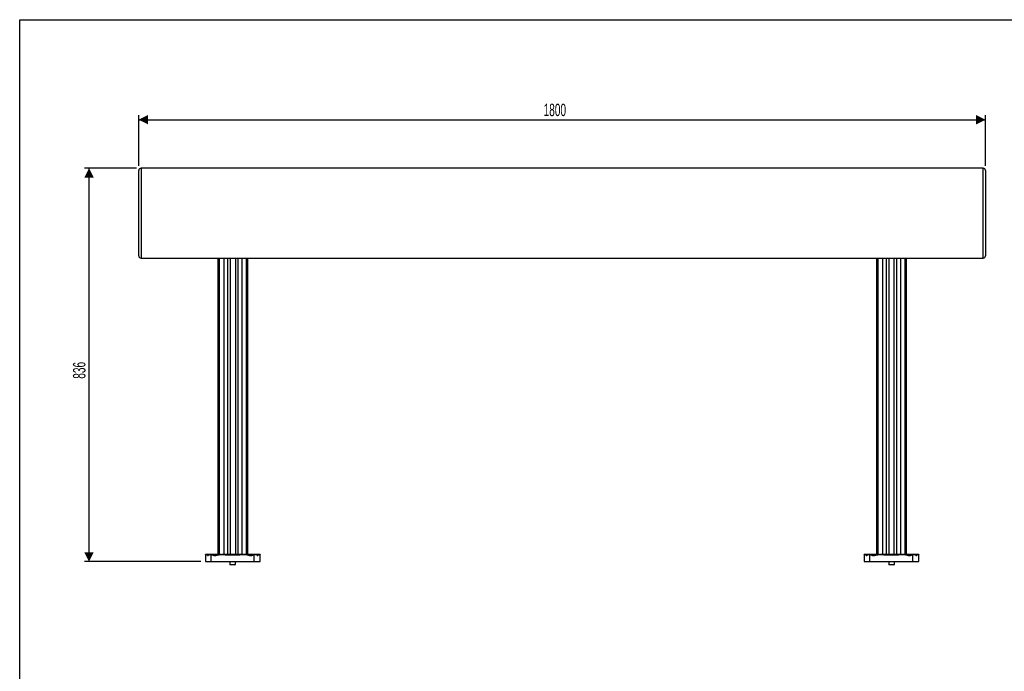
# Model space of a CAD drawing. Header units: millimetres. Extents: x 10 to 410, y 10 to 287.
# Tile 2 of 3: x 10 to 219, y 149 to 287. Entities that reach past the tile are written whole.
import ezdxf

# ---------------------------------------------------------------- set-up
doc = ezdxf.new("R2010")
doc.units = ezdxf.units.MM
doc.layers.add('FORMAT', color=7, linetype='Continuous')
doc.styles.add('SLDTEXTSTYLE0', font='TXT', dxfattribs={"width": 0.605})
doc.dimstyles.new('SLDDIMSTYLE0', dxfattribs={"dimtxt": 2.568319, "dimasz": 2, "dimexe": 0, "dimexo": 0.0625, "dimgap": 0.64208, "dimtad": 1, "dimdec": 0, "dimlfac": 10, "dimrnd": 1e-09, "dimzin": 12, "dimdsep": 46, "dimtxsty": 'SLDTEXTSTYLE0', "dimsah": 1, "dimcen": 0.09, "dimadec": 0, "dimazin": 3, "dimtfac": 1, "dimtofl": 0, "dimtmove": 0, "dimatfit": 3, "dimfxl": 0, "dimfrac": 2, "dimtolj": 1, "dimtzin": 12, "dimarcsym": 0})
doc.dimstyles.new('SLDDIMSTYLE1', dxfattribs={"dimtxt": 2.568319, "dimasz": 2, "dimexe": 0, "dimexo": 0.0625, "dimgap": 0.64208, "dimtad": 1, "dimlfac": 10, "dimrnd": 1e-09, "dimzin": 12, "dimdsep": 46, "dimtxsty": 'SLDTEXTSTYLE0', "dimsah": 1, "dimcen": 0.09, "dimadec": 0, "dimazin": 3, "dimtfac": 1, "dimtofl": 0, "dimtmove": 0, "dimatfit": 3, "dimfxl": 0, "dimfrac": 2, "dimtolj": 1, "dimtzin": 12, "dimarcsym": 0})

# ---------------------------------------------------------------- blocks, each defined once
blk = doc.blocks.new('_D')
at = {"layer": 'FORMAT'}
for p, q in [((34.8, 255.44), (23.75, 255.44)), ((24.74, 171.82), (24.74, 255.44)), ((48.5, 171.82), (23.75, 171.82))]:
    blk.add_line(p, q, dxfattribs=at)
for points in [[(24.74, 255.44), (23.74, 253.44), (25.74, 253.44)], [(24.74, 171.82), (25.74, 173.82), (23.74, 173.82)]]:
    blk.add_solid(points, dxfattribs=at)
at = {"layer": 'FORMAT', "insert": (21.33, 210.69), "char_height": 2.646, "attachment_point": 1, "rotation": 90, "style": 'SLDTEXTSTYLE0'}
blk.add_mtext('836', dxfattribs=at)
blk = doc.blocks.new('_D_1')
at = {"layer": 'FORMAT'}
for p, q in [((35.29, 255.94), (35.29, 266.73)), ((215.29, 255.94), (215.29, 266.73)), ((35.29, 265.74), (215.29, 265.74))]:
    blk.add_line(p, q, dxfattribs=at)
for points in [[(35.29, 265.74), (37.29, 264.74), (37.29, 266.74)], [(215.29, 265.74), (213.29, 266.74), (213.29, 264.74)]]:
    blk.add_solid(points, dxfattribs=at)
at = {"layer": 'FORMAT', "insert": (121.37, 269.15), "char_height": 2.646, "attachment_point": 1, "style": 'SLDTEXTSTYLE0'}
blk.add_mtext('1800', dxfattribs=at)

msp = doc.modelspace()

# ---------------------------------------------------------------- linework, layer by layer
at = {"color": 7, "linetype": 'Continuous', "lineweight": 25}
for p, q in [((214.791, 255.4445), (35.791, 255.4445)), ((214.791, 255.4425), (214.791, 255.4434)), ((35.791, 236.3101), (214.791, 236.3101)), ((52.091, 236.3101), (52.091, 173.4212)), ((54.741, 236.3101), (54.741, 173.3112)), ((55.841, 236.3101), (55.841, 173.3112)), ((58.491, 173.4212), (58.491, 236.3101)), ((192.091, 236.3101), (192.091, 173.4212)), ((194.741, 236.3101), (194.741, 173.3112)), ((195.841, 236.3101), (195.841, 173.3112)), ((198.491, 173.4212), (198.491, 236.3101)), ((49.7121, 173.3112), (49.491, 173.3112)), ((49.491, 173.263), (49.491, 171.8212)), ((49.491, 171.8212), (50.7222, 171.8212)), ((49.4913, 173.263), (49.4931, 173.3019)), ((49.8508, 173.3112), (49.7358, 173.3112)), ((49.791, 173.4212), (49.791, 173.3112)), ((49.791, 173.4212), (52.291, 173.4212)), ((49.9754, 173.1782), (49.9152, 173.1782)), ((50.6122, 173.3112), (50.516, 173.3112)), ((50.7222, 171.8212), (50.7222, 173.2951)), ((50.7222, 171.8212), (59.8598, 171.8212)), ((52.786, 173.3112), (51.4739, 173.3112)), ((52.291, 173.3112), (52.291, 173.4212)), ((57.602, 173.3112), (52.9728, 173.3112)), ((54.666, 171.8212), (54.666, 171.2034)), ((55.866, 171.2034), (55.866, 171.8212)), ((59.1122, 173.3112), (57.7404, 173.3112)), ((58.291, 173.4212), (58.291, 173.3112)), ((58.291, 173.4212), (60.791, 173.4212)), ((59.8598, 171.8212), (59.8598, 173.2951)), ((59.8598, 171.8212), (61.091, 171.8212)), ((60.0607, 173.3112), (59.9739, 173.3112)), ((60.6668, 173.1782), (60.6066, 173.1782)), ((60.8453, 173.3112), (60.7316, 173.3112)), ((60.791, 173.3112), (60.791, 173.4212)), ((61.091, 173.3112), (60.8685, 173.3112)), ((61.091, 171.8212), (61.091, 173.2623)), ((189.7121, 173.3112), (189.491, 173.3112)), ((189.491, 173.263), (189.491, 171.8212)), ((189.491, 171.8212), (190.7222, 171.8212)), ((189.4913, 173.263), (189.4931, 173.3019)), ((189.8508, 173.3112), (189.7358, 173.3112)), ((189.791, 173.4212), (189.791, 173.3112)), ((189.791, 173.4212), (192.291, 173.4212)), ((189.9754, 173.1782), (189.9152, 173.1782)), ((190.6122, 173.3112), (190.516, 173.3112)), ((190.7222, 171.8212), (190.7222, 173.2951)), ((190.7222, 171.8212), (199.8598, 171.8212)), ((192.7773, 173.3112), (191.4739, 173.3112)), ((192.291, 173.3112), (192.291, 173.4212)), ((197.602, 173.3112), (192.9728, 173.3112)), ((194.716, 171.8212), (194.716, 171.2034)), ((195.916, 171.2034), (195.916, 171.8212)), ((199.1122, 173.3112), (197.7404, 173.3112)), ((198.291, 173.4212), (198.291, 173.3112)), ((198.291, 173.4212), (200.791, 173.4212)), ((199.8598, 171.8212), (199.8598, 173.2951)), ((199.8598, 171.8212), (201.091, 171.8212)), ((200.0607, 173.3112), (199.9739, 173.3112)), ((200.6668, 173.1782), (200.6066, 173.1782)), ((200.8453, 173.3112), (200.7316, 173.3112)), ((200.791, 173.3112), (200.791, 173.4212)), ((201.091, 173.3112), (200.8685, 173.3112)), ((201.091, 171.8212), (201.091, 173.2623)), ((54.666, 171.2034), (54.766, 171.1034)), ((54.666, 171.2034), (55.866, 171.2034)), ((55.766, 171.1034), (54.766, 171.1034)), ((55.766, 171.1034), (55.866, 171.2034)), ((194.716, 171.2034), (194.816, 171.1034)), ((194.716, 171.2034), (195.0839, 171.2034)), ((195.1226, 171.1034), (194.816, 171.1034)), ((195.0839, 171.2034), (195.916, 171.2034)), ((195.816, 171.1034), (195.1226, 171.1034)), ((195.816, 171.1034), (195.916, 171.2034))]:
    msp.add_line(p, q, dxfattribs=at)
at = {"color": 8, "linetype": 'Continuous', "lineweight": 25}
for p, q in [((52.4218, 236.3101), (52.4218, 173.3112)), ((53.3678, 236.3101), (53.3678, 173.3112)), ((54.1959, 236.3101), (54.1959, 173.3112)), ((56.3861, 236.3101), (56.3861, 173.3112)), ((57.2142, 236.3101), (57.2142, 173.3112)), ((58.1601, 236.3101), (58.1601, 173.3112)), ((192.4218, 236.3101), (192.4218, 173.3112)), ((193.3678, 236.3101), (193.3678, 173.3112)), ((194.1959, 236.3101), (194.1959, 173.3112)), ((196.3861, 236.3101), (196.3861, 173.3112)), ((197.2142, 236.3101), (197.2142, 173.3112)), ((198.1601, 236.3101), (198.1601, 173.3112)), ((49.611, 173.1782), (49.5416, 173.1782)), ((51.8534, 173.1782), (51.1537, 173.1782)), ((59.4283, 173.1782), (58.7286, 173.1782)), ((61.0404, 173.1782), (60.971, 173.1782)), ((189.611, 173.1782), (189.5416, 173.1782)), ((191.8534, 173.1782), (191.1537, 173.1782)), ((199.4283, 173.1782), (198.7286, 173.1782)), ((201.0404, 173.1782), (200.971, 173.1782))]:
    msp.add_line(p, q, dxfattribs=at)
at = {"color": 7, "linetype": 'Continuous', "lineweight": 25}
for centre, start, end in [((35.791, 254.9445), 90.066407, 179.997441), ((214.791, 254.9444), 0.095036, 90.004124), ((35.791, 236.8102), 179.993521, 269.970308), ((214.791, 236.8101), 270.106842, 0.000008)]:
    msp.add_arc(centre, 0.5, start, end, dxfattribs=at)
at = {"color": 8, "linetype": 'Continuous', "lineweight": 25}
for points, knots in [([(35.791, 255.4403), (35.791, 255.4417), (35.791, 255.4563), (35.791, 255.4052), (35.791, 255.2992), (35.791, 255.1313), (35.791, 254.8888), (35.791, 254.5984), (35.791, 254.2569), (35.791, 253.8845), (35.791, 253.4573), (35.791, 252.9804), (35.791, 252.5258), (35.791, 252.1293), (35.791, 251.7674), (35.791, 251.2642), (35.791, 250.6501), (35.791, 249.9347), (35.791, 249.3415), (35.791, 248.7616), (35.791, 248.1594), (35.791, 247.414), (35.791, 246.6803), (35.791, 246.0137), (35.791, 245.4246), (35.791, 244.8101), (35.791, 244.1837), (35.791, 243.5763), (35.791, 242.8658), (35.791, 242.1896), (35.791, 241.5093), (35.791, 240.9422), (35.791, 240.3504), (35.791, 239.7332), (35.791, 239.1246), (35.791, 238.4903), (35.791, 237.9191), (35.791, 237.4361), (35.791, 237.0945), (35.791, 236.8317), (35.791, 236.6488), (35.791, 236.5055), (35.791, 236.3966), (35.791, 236.3235), (35.791, 236.3155), (35.791, 236.3116)], [0, 0, 0, 0, 0.00127841, 0.01348529, 0.02597511, 0.04665275, 0.06739848, 0.0951442, 0.12293158, 0.15079569, 0.18048744, 0.2156308, 0.24908847, 0.27024319, 0.29140798, 0.31650238, 0.3614123, 0.39807177, 0.43484624, 0.45537321, 0.48691888, 0.5244209, 0.56209943, 0.58804568, 0.61356465, 0.63910932, 0.66683388, 0.69250019, 0.71454902, 0.75421404, 0.77415118, 0.79414539, 0.81905474, 0.84008812, 0.86134682, 0.88426666, 0.90777776, 0.92346512, 0.9394507, 0.94902496, 0.95885281, 0.96829881, 0.97800239, 0.9891773, 1, 1, 1, 1]), ([(214.791, 236.3166), (214.791, 236.3151), (214.791, 236.3094), (214.791, 236.3658), (214.791, 236.4887), (214.791, 236.6749), (214.791, 236.9008), (214.791, 237.2036), (214.791, 237.5547), (214.791, 237.9141), (214.791, 238.3711), (214.791, 238.9476), (214.791, 239.5527), (214.791, 240.1315), (214.791, 240.7468), (214.791, 241.5029), (214.791, 242.3349), (214.791, 243.0449), (214.791, 243.6749), (214.791, 244.2566), (214.791, 244.9165), (214.791, 245.6792), (214.791, 246.3963), (214.791, 247.0407), (214.791, 247.541), (214.791, 248.0052), (214.791, 248.5242), (214.791, 249.014), (214.791, 249.4761), (214.791, 249.852), (214.791, 250.2536), (214.791, 250.6453), (214.791, 251.0297), (214.791, 251.3946), (214.791, 251.8656), (214.791, 252.4296), (214.791, 253.0417), (214.791, 253.5375), (214.791, 253.9198), (214.791, 254.2003), (214.791, 254.5374), (214.791, 254.8529), (214.791, 255.1397), (214.791, 255.2963), (214.791, 255.3941), (214.791, 255.4391), (214.791, 255.4416), (214.791, 255.4425)], [0, 0, 0, 0, 0.00471674, 0.01677344, 0.03270246, 0.04266202, 0.05297851, 0.06699259, 0.08141175, 0.0944559, 0.10763775, 0.13157821, 0.15612662, 0.17226726, 0.19429768, 0.2239622, 0.258026, 0.29225082, 0.31032315, 0.33563887, 0.36460693, 0.39363321, 0.43379904, 0.45950183, 0.48159783, 0.50372312, 0.52587299, 0.55758906, 0.57764547, 0.59772636, 0.61743603, 0.64308636, 0.66329148, 0.68355964, 0.70742773, 0.74855925, 0.78977579, 0.8285111, 0.85177367, 0.87362958, 0.89276795, 0.93258161, 0.95508513, 0.97450955, 0.98428808, 0.99413946, 1, 1, 1, 1])]:
    msp.add_open_spline(points, degree=3, knots=knots, dxfattribs=at)
at = {"color": 7, "linetype": 'Continuous', "lineweight": 25}
for points, knots in [([(35.291, 236.8119), (35.291, 236.8145), (35.291, 236.8202), (35.291, 236.8718), (35.291, 236.9495), (35.291, 237.0475), (35.291, 237.1766), (35.291, 237.3746), (35.291, 237.6509), (35.291, 238.0578), (35.291, 238.5543), (35.291, 239.0775), (35.291, 239.5544), (35.291, 239.9801), (35.291, 240.4036), (35.291, 240.9029), (35.291, 241.4698), (35.291, 242.31), (35.291, 243.3338), (35.291, 244.5454), (35.291, 245.6066), (35.291, 246.5162), (35.291, 247.2878), (35.291, 248.0331), (35.291, 248.7548), (35.291, 249.4515), (35.291, 250.1237), (35.291, 250.768), (35.291, 251.4832), (35.291, 252.2525), (35.291, 253.063), (35.291, 253.8092), (35.291, 254.3261), (35.291, 254.662), (35.291, 254.8105), (35.291, 254.917), (35.291, 254.9351), (35.291, 254.9442)], [0, 0, 0, 0, 0.00787743, 0.0168912, 0.0239182, 0.03111955, 0.03816121, 0.04542296, 0.0592855, 0.07346691, 0.09472213, 0.11657737, 0.13268369, 0.14892236, 0.16547391, 0.18209819, 0.20821955, 0.23447164, 0.28743841, 0.34117184, 0.3950396, 0.43289161, 0.47081785, 0.50896375, 0.54718077, 0.58614109, 0.62516294, 0.66435185, 0.70358908, 0.76156469, 0.81965829, 0.87821221, 0.93699543, 0.95793265, 0.97891903, 0.989391, 1, 1, 1, 1]), ([(215.291, 254.9352), (215.291, 254.9374), (215.291, 254.9479), (215.291, 254.8402), (215.291, 254.665), (215.291, 254.3909), (215.291, 253.9996), (215.291, 253.4342), (215.291, 252.756), (215.291, 251.9564), (215.291, 251.0959), (215.291, 250.1736), (215.291, 249.1807), (215.291, 248.104), (215.291, 246.937), (215.291, 245.6722), (215.291, 244.3323), (215.291, 243.1738), (215.291, 242.2346), (215.291, 241.5136), (215.291, 240.7633), (215.291, 240.0674), (215.291, 239.4431), (215.291, 238.902), (215.291, 238.3318), (215.291, 237.8509), (215.291, 237.4661), (215.291, 237.2328), (215.291, 237.0684), (215.291, 236.9272), (215.291, 236.843), (215.291, 236.809), (215.291, 236.8129), (215.291, 236.8138)], [0, 0, 0, 0, 0.00490389, 0.02310381, 0.04141773, 0.06439358, 0.10625185, 0.1481143, 0.20400883, 0.25993764, 0.31584039, 0.37299798, 0.43019192, 0.48732975, 0.54742954, 0.60752711, 0.66869415, 0.72987781, 0.75987905, 0.78986771, 0.82046828, 0.85103615, 0.87143396, 0.89188353, 0.91221056, 0.93612194, 0.94818862, 0.96020474, 0.96744561, 0.97468766, 0.98902336, 0.99730719, 1, 1, 1, 1]), ([(49.4992, 173.3071), (49.5, 173.3082), (49.5035, 173.3132), (49.5165, 173.2824), (49.5313, 173.2315), (49.5393, 173.19), (49.5416, 173.1782)], [0, 0, 0, 0, 0.11214868, 0.47885052, 0.85200851, 1, 1, 1, 1]), ([(49.5416, 173.1782), (49.5441, 173.1669), (49.5493, 173.1434), (49.5611, 173.1235), (49.5757, 173.1187), (49.5917, 173.1317), (49.6039, 173.155), (49.6095, 173.1734), (49.611, 173.1782)], [0, 0, 0, 0, 0.16828702, 0.35074531, 0.53880827, 0.73305168, 0.93059432, 1, 1, 1, 1]), ([(49.611, 173.1782), (49.621, 173.2059), (49.6412, 173.2621), (49.6892, 173.3065), (49.7507, 173.3167), (49.8251, 173.2846), (49.8827, 173.2284), (49.9106, 173.1852), (49.9152, 173.1782)], [0, 0, 0, 0, 0.16831249, 0.34169506, 0.5263558, 0.73167302, 0.95617325, 1, 1, 1, 1]), ([(49.8508, 173.3077), (49.8598, 173.3071), (49.8817, 173.3056), (49.9277, 173.262), (49.9595, 173.2061), (49.9754, 173.1782)], [0, 0, 0, 0, 0.255581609, 0.627784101, 1, 1, 1, 1]), ([(49.9152, 173.1782), (49.9254, 173.1652), (49.9481, 173.1363), (49.995, 173.1192), (50.0508, 173.1222), (50.0989, 173.1444), (50.1242, 173.1705), (50.1316, 173.1782)], [0, 0, 0, 0, 0.17974755, 0.40049172, 0.6247654, 0.89031703, 1, 1, 1, 1]), ([(49.9754, 173.1782), (49.9783, 173.1727), (49.9876, 173.1553), (50.0093, 173.1339), (50.0347, 173.1207), (50.0524, 173.1228), (50.0577, 173.1235)], [0, 0, 0, 0, 0.14618048, 0.4680777, 0.83995014, 1, 1, 1, 1]), ([(50.1316, 173.1782), (50.1694, 173.2107), (50.2587, 173.2875), (50.4625, 173.3201), (50.6289, 173.3041), (50.7222, 173.2951)], [0, 0, 0, 0, 0.24406144, 0.57647463, 1, 1, 1, 1]), ([(50.6122, 173.3059), (50.6457, 173.3071), (50.7797, 173.312), (51.0486, 173.2907), (51.312, 173.3136), (51.4465, 173.3076), (51.4739, 173.3064)], [0, 0, 0, 0, 0.12427367, 0.49787349, 0.89769586, 1, 1, 1, 1]), ([(50.7222, 173.2951), (50.7949, 173.2839), (50.9417, 173.2613), (51.0826, 173.206), (51.1537, 173.1782)], [0, 0, 0, 0, 0.495442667, 1, 1, 1, 1]), ([(51.1537, 173.1782), (51.1756, 173.1694), (51.2198, 173.1516), (51.3233, 173.1294), (51.465, 173.1173), (51.6108, 173.1247), (51.7244, 173.1421), (51.7949, 173.1578), (51.8372, 173.1725), (51.8534, 173.1782)], [0, 0, 0, 0, 0.09964237, 0.2009794, 0.44747193, 0.69914808, 0.81373585, 0.92895487, 1, 1, 1, 1]), ([(51.8534, 173.1782), (51.9414, 173.2047), (52.1193, 173.2584), (52.5483, 173.3087), (53.015, 173.3159), (53.512, 173.2978), (54.0195, 173.2705), (54.6168, 173.2335), (55.3784, 173.2146), (56.0229, 173.2381), (56.5919, 173.2717), (57.1649, 173.3037), (57.7385, 173.322), (58.2375, 173.2874), (58.5217, 173.2437), (58.6594, 173.2001), (58.7286, 173.1782)], [0, 0, 0, 0, 0.04087171, 0.08256599, 0.19065716, 0.24515944, 0.29857039, 0.41034339, 0.50224765, 0.62484707, 0.68642381, 0.74741659, 0.87276157, 0.93577535, 0.96772433, 1, 1, 1, 1]), ([(58.7286, 173.1782), (58.7448, 173.1726), (58.8222, 173.1458), (58.969, 173.1232), (59.1513, 173.1179), (59.2874, 173.1343), (59.3752, 173.1563), (59.4106, 173.1708), (59.4283, 173.1782)], [0, 0, 0, 0, 0.07121641, 0.34053242, 0.61710867, 0.83873385, 0.91898491, 1, 1, 1, 1]), ([(59.1122, 173.3059), (59.1457, 173.3071), (59.2797, 173.312), (59.5486, 173.2907), (59.812, 173.3136), (59.9465, 173.3076), (59.9739, 173.3064)], [0, 0, 0, 0, 0.12427367, 0.49787349, 0.89769586, 1, 1, 1, 1]), ([(59.4283, 173.1782), (59.4979, 173.2055), (59.6387, 173.2609), (59.7855, 173.2836), (59.8598, 173.2951)], [0, 0, 0, 0, 0.49397287, 1, 1, 1, 1]), ([(59.8598, 173.2951), (59.966, 173.3051), (60.1329, 173.3207), (60.3328, 173.28), (60.4129, 173.2106), (60.4504, 173.1782)], [0, 0, 0, 0, 0.48185924, 0.75730793, 1, 1, 1, 1]), ([(60.4504, 173.1782), (60.4659, 173.1639), (60.5001, 173.1323), (60.5615, 173.1166), (60.6165, 173.1271), (60.6506, 173.1542), (60.6635, 173.1733), (60.6668, 173.1782)], [0, 0, 0, 0, 0.22043732, 0.4872952, 0.75513052, 0.93764018, 1, 1, 1, 1]), ([(60.5244, 173.1235), (60.5283, 173.1227), (60.5466, 173.1194), (60.5738, 173.1341), (60.5961, 173.1578), (60.6048, 173.1748), (60.6066, 173.1782)], [0, 0, 0, 0, 0.11573306, 0.55033743, 0.91042959, 1, 1, 1, 1]), ([(60.6066, 173.1782), (60.6166, 173.1967), (60.6428, 173.2455), (60.6898, 173.2992), (60.7179, 173.3059), (60.7316, 173.3092)], [0, 0, 0, 0, 0.23867126, 0.62819242, 1, 1, 1, 1]), ([(60.6668, 173.1782), (60.6905, 173.2097), (60.7378, 173.2726), (60.8191, 173.3151), (60.8915, 173.3107), (60.9431, 173.2587), (60.9631, 173.2009), (60.971, 173.1782)], [0, 0, 0, 0, 0.21361869, 0.42660001, 0.65365079, 0.86344271, 1, 1, 1, 1]), ([(60.971, 173.1782), (60.9741, 173.1687), (60.9814, 173.1467), (60.9958, 173.1254), (61.0117, 173.1181), (61.0261, 173.1297), (61.0354, 173.1531), (61.0392, 173.1723), (61.0404, 173.1782)], [0, 0, 0, 0, 0.14279629, 0.33033142, 0.52609007, 0.7232438, 0.91563708, 1, 1, 1, 1]), ([(61.0404, 173.1782), (61.0464, 173.2066), (61.0584, 173.2634), (61.0749, 173.307), (61.0806, 173.3067), (61.0827, 173.3065)], [0, 0, 0, 0, 0.3785146, 0.75705173, 1, 1, 1, 1]), ([(61.0868, 173.3086), (61.0889, 173.3024), (61.0915, 173.295), (61.0908, 173.2668), (61.0906, 173.2623)], [0, 0, 0, 0, 0.84072678, 1, 1, 1, 1]), ([(189.4992, 173.3071), (189.5, 173.3082), (189.5035, 173.3132), (189.5165, 173.2824), (189.5313, 173.2315), (189.5393, 173.19), (189.5416, 173.1782)], [0, 0, 0, 0, 0.11214868, 0.47885052, 0.85200851, 1, 1, 1, 1]), ([(189.5416, 173.1782), (189.5441, 173.1669), (189.5493, 173.1434), (189.5611, 173.1235), (189.5757, 173.1187), (189.5917, 173.1317), (189.6039, 173.155), (189.6095, 173.1734), (189.611, 173.1782)], [0, 0, 0, 0, 0.16828702, 0.35074531, 0.53880827, 0.73305168, 0.93059432, 1, 1, 1, 1]), ([(189.611, 173.1782), (189.621, 173.2059), (189.6412, 173.2621), (189.6892, 173.3065), (189.7507, 173.3167), (189.8251, 173.2846), (189.8827, 173.2284), (189.9106, 173.1852), (189.9152, 173.1782)], [0, 0, 0, 0, 0.16831249, 0.34169506, 0.5263558, 0.73167302, 0.95617325, 1, 1, 1, 1]), ([(189.8508, 173.3077), (189.8598, 173.3071), (189.8817, 173.3056), (189.9277, 173.262), (189.9595, 173.2061), (189.9754, 173.1782)], [0, 0, 0, 0, 0.255581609, 0.627784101, 1, 1, 1, 1]), ([(189.9152, 173.1782), (189.9254, 173.1652), (189.9481, 173.1363), (189.995, 173.1192), (190.0508, 173.1222), (190.0989, 173.1444), (190.1242, 173.1705), (190.1316, 173.1782)], [0, 0, 0, 0, 0.17974755, 0.40049172, 0.6247654, 0.89031703, 1, 1, 1, 1]), ([(189.9754, 173.1782), (189.9783, 173.1727), (189.9876, 173.1553), (190.0093, 173.1339), (190.0347, 173.1207), (190.0524, 173.1228), (190.0577, 173.1235)], [0, 0, 0, 0, 0.14618048, 0.4680777, 0.83995014, 1, 1, 1, 1]), ([(190.1316, 173.1782), (190.1694, 173.2107), (190.2587, 173.2875), (190.4625, 173.3201), (190.6289, 173.3041), (190.7222, 173.2951)], [0, 0, 0, 0, 0.24406144, 0.57647463, 1, 1, 1, 1]), ([(190.6122, 173.3059), (190.6457, 173.3071), (190.7797, 173.312), (191.0486, 173.2907), (191.312, 173.3136), (191.4465, 173.3076), (191.4739, 173.3064)], [0, 0, 0, 0, 0.12427367, 0.49787349, 0.89769586, 1, 1, 1, 1]), ([(190.7222, 173.2951), (190.7949, 173.2839), (190.9417, 173.2613), (191.0826, 173.206), (191.1537, 173.1782)], [0, 0, 0, 0, 0.495442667, 1, 1, 1, 1]), ([(191.1537, 173.1782), (191.1756, 173.1694), (191.2198, 173.1516), (191.3233, 173.1294), (191.465, 173.1173), (191.6108, 173.1247), (191.7244, 173.1421), (191.7949, 173.1578), (191.8372, 173.1725), (191.8534, 173.1782)], [0, 0, 0, 0, 0.09964237, 0.2009794, 0.44747193, 0.69914808, 0.81373585, 0.92895487, 1, 1, 1, 1]), ([(191.8534, 173.1782), (191.9414, 173.2047), (192.1193, 173.2584), (192.5483, 173.3087), (193.015, 173.3159), (193.512, 173.2978), (194.0195, 173.2705), (194.6168, 173.2335), (195.3784, 173.2146), (196.0229, 173.2381), (196.5919, 173.2717), (197.1649, 173.3037), (197.7385, 173.322), (198.2375, 173.2874), (198.5217, 173.2437), (198.6594, 173.2001), (198.7286, 173.1782)], [0, 0, 0, 0, 0.04087171, 0.08256599, 0.19065716, 0.24515944, 0.29857039, 0.41034339, 0.50224765, 0.62484707, 0.68642381, 0.74741659, 0.87276157, 0.93577535, 0.96772433, 1, 1, 1, 1]), ([(198.7286, 173.1782), (198.7448, 173.1726), (198.8222, 173.1458), (198.969, 173.1232), (199.1513, 173.1179), (199.2874, 173.1343), (199.3752, 173.1563), (199.4106, 173.1708), (199.4283, 173.1782)], [0, 0, 0, 0, 0.07121641, 0.34053242, 0.61710867, 0.83873385, 0.91898491, 1, 1, 1, 1]), ([(199.1122, 173.3059), (199.1457, 173.3071), (199.2797, 173.312), (199.5486, 173.2907), (199.812, 173.3136), (199.9465, 173.3076), (199.9739, 173.3064)], [0, 0, 0, 0, 0.12427367, 0.49787349, 0.89769586, 1, 1, 1, 1]), ([(199.4283, 173.1782), (199.4979, 173.2055), (199.6387, 173.2609), (199.7855, 173.2836), (199.8598, 173.2951)], [0, 0, 0, 0, 0.49397287, 1, 1, 1, 1]), ([(199.8598, 173.2951), (199.966, 173.3051), (200.1329, 173.3207), (200.3328, 173.28), (200.4129, 173.2106), (200.4504, 173.1782)], [0, 0, 0, 0, 0.48185924, 0.75730793, 1, 1, 1, 1]), ([(200.4504, 173.1782), (200.4659, 173.1639), (200.5001, 173.1323), (200.5615, 173.1166), (200.6165, 173.1271), (200.6506, 173.1542), (200.6635, 173.1733), (200.6668, 173.1782)], [0, 0, 0, 0, 0.22043732, 0.4872952, 0.75513052, 0.93764018, 1, 1, 1, 1]), ([(200.5244, 173.1235), (200.5283, 173.1227), (200.5466, 173.1194), (200.5738, 173.1341), (200.5961, 173.1578), (200.6048, 173.1748), (200.6066, 173.1782)], [0, 0, 0, 0, 0.11573306, 0.55033743, 0.91042959, 1, 1, 1, 1]), ([(200.6066, 173.1782), (200.6166, 173.1967), (200.6428, 173.2455), (200.6898, 173.2992), (200.7179, 173.3059), (200.7316, 173.3092)], [0, 0, 0, 0, 0.23867126, 0.62819242, 1, 1, 1, 1]), ([(200.6668, 173.1782), (200.6905, 173.2097), (200.7378, 173.2726), (200.8191, 173.3151), (200.8915, 173.3107), (200.9431, 173.2587), (200.9631, 173.2009), (200.971, 173.1782)], [0, 0, 0, 0, 0.21361869, 0.42660001, 0.65365079, 0.86344271, 1, 1, 1, 1]), ([(200.971, 173.1782), (200.9741, 173.1687), (200.9814, 173.1467), (200.9958, 173.1254), (201.0117, 173.1181), (201.0261, 173.1297), (201.0354, 173.1531), (201.0392, 173.1723), (201.0404, 173.1782)], [0, 0, 0, 0, 0.14279629, 0.33033142, 0.52609007, 0.7232438, 0.91563708, 1, 1, 1, 1]), ([(201.0404, 173.1782), (201.0464, 173.2066), (201.0584, 173.2634), (201.0749, 173.307), (201.0806, 173.3067), (201.0827, 173.3065)], [0, 0, 0, 0, 0.3785146, 0.75705173, 1, 1, 1, 1]), ([(201.0868, 173.3086), (201.0889, 173.3024), (201.0915, 173.295), (201.0908, 173.2668), (201.0906, 173.2623)], [0, 0, 0, 0, 0.84072678, 1, 1, 1, 1])]:
    msp.add_open_spline(points, degree=3, knots=knots, dxfattribs=at)
at = {"layer": 'FORMAT', "color": 7}
for p, q in [((10, 10), (10, 287)), ((10, 287), (410, 287))]:
    msp.add_line(p, q, dxfattribs=at)

# ---------------------------------------------------------------- dimensions: what is measured, and where the dimension line sits
at = {"layer": 'FORMAT'}
dim = msp.add_linear_dim(base=(215.291, 265.7388), p1=(35.291, 254.9445), p2=(215.291, 254.9445), dimstyle='SLDDIMSTYLE1', dxfattribs=at)
dim.commit()
dim.dimension.update_dxf_attribs({"geometry": '_D_1', "text_midpoint": (125.291, 265.7388), "dimtype": 160})
dim = msp.add_linear_dim(base=(24.7434, 255.4445), p1=(49.491, 171.8212), p2=(35.791, 255.4445), angle=90, dimstyle='SLDDIMSTYLE0', dxfattribs=at)
dim.commit()
dim.dimension.update_dxf_attribs({"geometry": '_D', "text_midpoint": (24.7434, 213.6329), "dimtype": 160})

doc.saveas('drawing.dxf')
